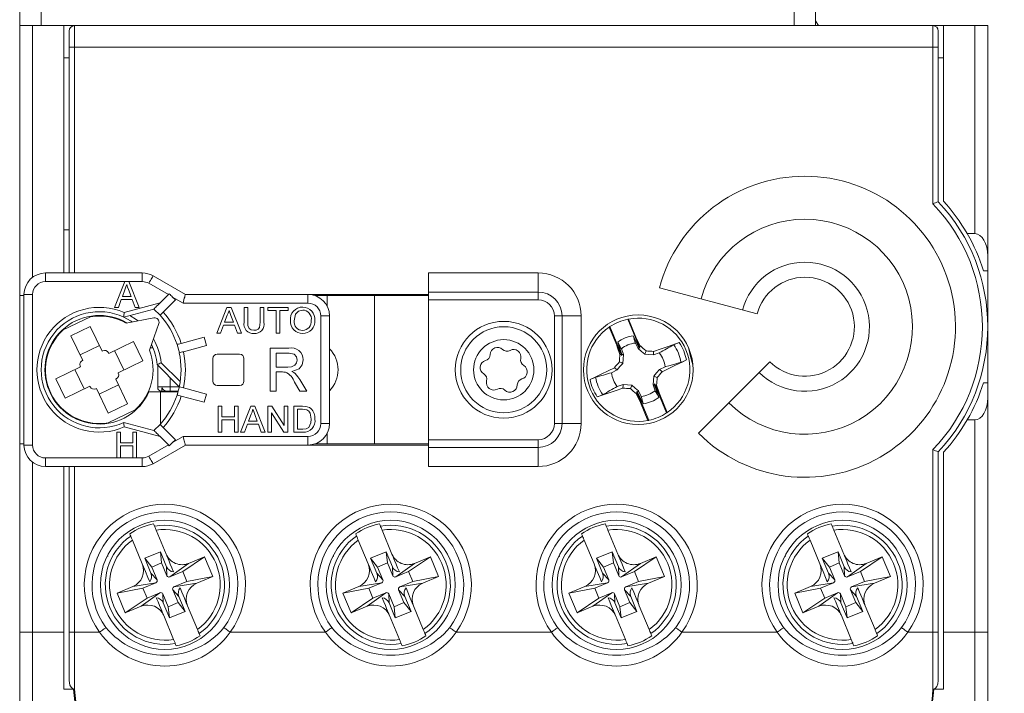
# Model space of a CAD drawing. Header units: millimetres. Extents: x 0 to 420, y 0 to 297.
# Tile 4 of 14: x 104 to 150, y 202 to 233. Entities that reach past the tile are written whole.
import ezdxf

# ---------------------------------------------------------------- set-up
doc = ezdxf.new("R2010")
doc.units = ezdxf.units.MM
doc.styles.add('SLDTEXTSTYLE3', font='TXT', dxfattribs={"width": 0.75})
doc.dimstyles.new('SLDDIMSTYLE0', dxfattribs={"dimtxt": 3.704167, "dimasz": 6, "dimexe": 0, "dimexo": 0.0625, "dimgap": 0.926042, "dimtad": 1, "dimdec": 1, "dimrnd": 1e-09, "dimzin": 12, "dimdsep": 46, "dimtxsty": 'SLDTEXTSTYLE3', "dimblk1": 'CLOSED', "dimblk2": 'CLOSED', "dimsah": 1, "dimcen": 0.09, "dimadec": 0, "dimazin": 3, "dimtfac": 1, "dimtdec": 1, "dimtofl": 0, "dimtmove": 0, "dimatfit": 3, "dimldrblk": 'CLOSED', "dimfxl": 0, "dimfrac": 2, "dimtolj": 1, "dimtzin": 12, "dimarcsym": 0})

# ---------------------------------------------------------------- blocks, each defined once
blk = doc.blocks.new('_CLOSED')
at = {"color": 0, "linetype": 'ByBlock', "lineweight": -2}
for p, q in [((-1, 0.166667), (0, 0)), ((-1, 0.166667), (-1, -0.166667)), ((0, 0), (-1, -0.166667)), ((0, 0), (-1, 0))]:
    blk.add_line(p, q, dxfattribs=at)
blk = doc.blocks.new('_D')
at = {"color": 7, "linetype": 'Continuous', "lineweight": 0}
for p, q in [((141.931, 237.317), (163.602, 237.317)), ((162.602, 237.317), (162.602, 185.817)), ((151.026, 220.311), (151.026, 221.438)), ((151.026, 221.438), (156.912, 221.438)), ((156.912, 221.438), (156.912, 220.311)), ((151.026, 207.998), (151.026, 206.871)), ((156.912, 206.871), (156.912, 207.998)), ((151.026, 206.871), (156.912, 206.871)), ((149.331, 185.817), (163.602, 185.817))]:
    blk.add_line(p, q, dxfattribs=at)
at = {"color": 7, "linetype": 'Continuous', "lineweight": 0, "xscale": 6, "yscale": 6}
for p, rotation in [((162.602, 237.317, -10.61), 90.00000000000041), ((162.602, 185.817, -10.61), 270.0000000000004)]:
    blk.add_blockref('_CLOSED', p, dxfattribs=dict(at, rotation=rotation))
at = {"color": 7, "linetype": 'Continuous', "lineweight": 0, "char_height": 3.7042, "attachment_point": 1, "rotation": 90, "style": 'SLDTEXTSTYLE3'}
for s, insert in [('2,028', (152.137, 207.998)), ('51,5', (157.827, 209.366))]:
    blk.add_mtext(s, dxfattribs=dict(at, insert=insert))
blk = doc.blocks.new('_D_1')
at = {"color": 7, "linetype": 'Continuous', "lineweight": 0}
for p, q in [((136.681, 256.817), (180.88, 256.817)), ((179.88, 185.817), (179.88, 256.817)), ((168.305, 220.311), (168.305, 221.438)), ((168.305, 221.438), (174.19, 221.438)), ((174.19, 221.438), (174.19, 220.311)), ((168.305, 207.998), (168.305, 206.871)), ((174.19, 206.871), (174.19, 207.998)), ((168.305, 206.871), (174.19, 206.871)), ((149.331, 185.817), (180.88, 185.817))]:
    blk.add_line(p, q, dxfattribs=at)
at = {"color": 7, "linetype": 'Continuous', "lineweight": 0, "xscale": 6, "yscale": 6}
for p, rotation in [((179.88, 256.817, -10.61), 90.0000000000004), ((179.88, 185.817, -10.61), 270.0000000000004)]:
    blk.add_blockref('_CLOSED', p, dxfattribs=dict(at, rotation=rotation))
at = {"color": 7, "linetype": 'Continuous', "lineweight": 0, "char_height": 3.7042, "attachment_point": 1, "rotation": 90, "style": 'SLDTEXTSTYLE3'}
for s, insert in [('2,795', (169.415, 207.998)), ('71', (175.105, 211.417))]:
    blk.add_mtext(s, dxfattribs=dict(at, insert=insert))

msp = doc.modelspace()

# ---------------------------------------------------------------- linework, layer by layer
at = {"color": 7, "linetype": 'Continuous', "lineweight": 15}
for p, q in [((103.931, 232.817), (103.931, 236.717)), ((104.931, 236.717), (104.931, 232.817)), ((139.931, 232.817), (139.931, 236.717)), ((140.931, 236.717), (140.931, 232.817)), ((141.063, 232.817), (140.931, 233.039)), ((103.931, 220.267), (103.931, 232.817)), ((103.931, 232.817), (104.531, 232.817)), ((105.981, 232.817), (104.531, 232.817)), ((106.481, 232.817), (105.981, 232.817)), ((105.981, 232.817), (105.981, 221.317)), ((106.231, 232.567), (106.231, 231.817)), ((106.481, 231.817), (106.481, 232.817)), ((146.381, 232.817), (106.481, 232.817)), ((146.881, 232.817), (146.381, 232.817)), ((146.381, 232.817), (146.381, 231.817)), ((146.631, 232.567), (146.631, 231.817)), ((148.331, 232.817), (146.881, 232.817)), ((146.881, 224.655), (146.881, 232.817)), ((148.331, 223.149), (148.331, 232.817)), ((148.331, 232.817), (148.931, 232.817)), ((148.931, 232.817), (148.931, 222.109)), ((106.481, 231.817), (106.231, 231.817)), ((106.231, 231.817), (106.231, 221.317)), ((146.381, 231.817), (106.481, 231.817)), ((146.381, 224.531), (146.381, 231.817)), ((146.631, 231.817), (146.381, 231.817)), ((146.631, 231.817), (146.631, 224.631)), ((106.231, 231.317), (105.981, 231.317)), ((146.631, 231.317), (146.881, 231.317)), ((105.981, 223.317), (106.231, 223.317)), ((147.976, 223.149), (148.331, 223.149)), ((148.931, 221.417), (148.931, 222.109)), ((105.131, 221.317), (105.131, 220.917)), ((105.131, 221.317), (109.631, 221.317)), ((109.631, 220.917), (109.631, 221.317)), ((110.131, 221.183), (111.631, 220.317)), ((122.931, 221.317), (128.031, 221.317)), ((122.931, 221.317), (122.931, 220.427)), ((128.031, 221.317), (128.031, 220.427)), ((148.931, 221.417), (148.733, 221.417)), ((148.931, 216.217), (148.931, 221.417)), ((108.814, 220.917), (105.131, 220.917)), ((108.814, 220.917), (108.338, 219.717)), ((109.005, 220.917), (108.814, 220.917)), ((109.481, 219.717), (109.005, 220.917)), ((109.631, 220.917), (109.005, 220.917)), ((110.842, 220.31), (109.931, 220.836)), ((138.209, 219.412), (133.669, 220.628)), ((104.131, 220.267), (103.931, 220.267)), ((103.931, 220.267), (103.931, 213.367)), ((104.531, 220.317), (104.131, 220.317)), ((104.131, 213.317), (104.131, 220.317)), ((104.531, 220.317), (104.531, 213.317)), ((108.705, 220.224), (108.821, 220.54)), ((109.114, 220.224), (108.705, 220.224)), ((108.992, 220.556), (109.114, 220.224)), ((110.456, 219.924), (110.842, 220.31)), ((111.04, 220.196), (111.166, 220.069)), ((111.524, 219.917), (111.04, 220.196)), ((111.631, 220.317), (117.331, 220.317)), ((117.331, 219.917), (117.331, 220.317)), ((117.331, 220.317), (122.931, 220.317)), ((118.231, 220.267), (117.643, 220.267)), ((118.231, 220.267), (118.231, 219.752)), ((118.231, 220.267), (120.431, 220.267)), ((120.431, 220.267), (120.431, 213.367)), ((122.931, 220.267), (120.431, 220.267)), ((122.931, 220.069), (122.931, 220.427)), ((122.931, 220.427), (128.031, 220.427)), ((128.031, 220.427), (128.031, 220.069)), ((108.338, 219.717), (108.517, 219.717)), ((108.517, 219.717), (108.654, 220.086)), ((108.654, 220.086), (109.165, 220.086)), ((108.786, 219.477), (110.456, 219.924)), ((109.165, 220.086), (109.302, 219.717)), ((109.302, 219.717), (109.481, 219.717)), ((110.597, 219.5), (111.166, 220.069)), ((117.331, 219.917), (111.524, 219.917)), ((113.09, 218.517), (113.566, 219.717)), ((113.566, 219.717), (113.757, 219.717)), ((113.757, 219.717), (114.234, 218.517)), ((114.362, 219.026), (114.362, 219.717)), ((114.362, 219.717), (114.531, 219.717)), ((114.531, 219.717), (114.531, 219.034)), ((115.116, 219.717), (115.285, 219.717)), ((115.116, 219.034), (115.116, 219.717)), ((115.285, 219.717), (115.285, 219.026)), ((115.469, 219.717), (116.408, 219.717)), ((115.469, 219.578), (115.469, 219.717)), ((116.408, 219.717), (116.408, 219.578)), ((122.931, 213.564), (122.931, 220.069)), ((122.931, 220.069), (128.031, 220.069)), ((107.221, 219.283), (105.959, 218.675)), ((110.173, 219.641), (108.769, 219.265)), ((110.173, 219.641), (110.456, 219.358)), ((113.58, 219.356), (113.457, 219.024)), ((113.867, 219.024), (113.75, 219.34)), ((115.854, 219.578), (115.469, 219.578)), ((115.854, 218.517), (115.854, 219.578)), ((116.408, 219.578), (116.023, 219.578)), ((116.023, 219.578), (116.023, 218.517)), ((118.331, 219.317), (117.931, 219.317)), ((117.931, 214.317), (117.931, 219.317)), ((118.331, 219.317), (118.331, 214.317)), ((128.784, 219.317), (128.784, 214.317)), ((129.141, 219.317), (128.784, 219.317)), ((129.141, 219.317), (129.141, 214.317)), ((130.031, 219.317), (129.141, 219.317)), ((130.031, 219.317), (130.031, 214.317)), ((106.313, 218.402), (107.214, 218.835)), ((107.214, 218.835), (107.767, 217.687)), ((110.171, 219.23), (108.875, 218.985)), ((109.961, 217.722), (110.397, 218.968)), ((113.406, 218.886), (113.269, 218.517)), ((113.917, 218.886), (113.406, 218.886)), ((113.457, 219.024), (113.867, 219.024)), ((114.054, 218.517), (113.917, 218.886)), ((131.337, 218.802), (131.684, 217.966)), ((131.366, 218.822), (131.924, 217.477)), ((132.755, 217.822), (132.198, 219.167)), ((132.579, 218.337), (132.233, 219.173)), ((106.313, 218.402), (106.866, 217.253)), ((111.438, 218.044), (112.505, 218.33)), ((112.505, 218.33), (112.609, 217.943)), ((113.269, 218.517), (113.09, 218.517)), ((114.234, 218.517), (114.054, 218.517)), ((116.023, 218.517), (115.854, 218.517)), ((132.579, 218.337), (132.746, 217.885)), ((107.64, 217.951), (106.739, 217.517)), ((109.216, 218.134), (108.067, 217.581)), ((109.216, 218.134), (109.65, 217.233)), ((111.25, 217.993), (111.353, 217.607)), ((111.542, 217.657), (112.609, 217.943)), ((131.886, 217.528), (131.684, 217.966)), ((132.675, 217.802), (132.549, 218.061)), ((132.746, 217.885), (132.781, 217.926)), ((132.746, 217.885), (132.755, 217.822)), ((107.767, 217.687), (107.79, 217.697)), ((108.056, 217.604), (108.067, 217.581)), ((108.766, 216.808), (108.332, 217.709)), ((110.129, 217.842), (110.003, 217.842)), ((113.106, 217.542), (114.156, 217.542)), ((115.574, 217.817), (116.442, 217.817)), ((115.574, 215.817), (115.574, 217.817)), ((115.856, 217.586), (115.856, 216.945)), ((116.452, 217.586), (115.856, 217.586)), ((131.924, 217.477), (131.886, 217.528)), ((131.9, 217.793), (131.994, 217.52)), ((131.928, 217.525), (131.924, 217.477)), ((132.755, 217.822), (132.719, 217.853)), ((133.661, 217.601), (133.388, 217.507)), ((106.761, 216.953), (105.612, 216.4)), ((106.761, 216.953), (106.75, 216.975)), ((106.843, 217.242), (106.866, 217.253)), ((109.65, 217.233), (108.501, 216.68)), ((111.348, 216.028), (110.32, 217.055)), ((110.354, 217.022), (110.354, 216.017)), ((110.512, 217.146), (111.391, 216.267)), ((112.906, 216.292), (112.906, 217.342)), ((114.356, 217.342), (114.356, 216.292)), ((133.671, 216.826), (133.93, 216.953)), ((138.805, 217.19), (135.481, 213.867)), ((106.496, 216.825), (106.93, 215.924)), ((108.501, 216.68), (108.512, 216.658)), ((115.856, 216.945), (116.392, 216.945)), ((115.856, 216.714), (115.856, 215.817)), ((116.145, 216.714), (115.856, 216.714)), ((131.699, 216.807), (131.44, 216.68)), ((105.612, 216.4), (106.046, 215.499)), ((107.195, 216.052), (106.046, 215.499)), ((107.205, 216.029), (107.195, 216.052)), ((107.622, 215.682), (108.523, 216.116)), ((108.418, 216.391), (108.396, 216.38)), ((108.396, 216.38), (108.949, 215.231)), ((110.931, 216.445), (110.931, 216.017)), ((114.156, 216.092), (113.106, 216.092)), ((116.953, 215.817), (116.704, 216.239)), ((116.948, 216.369), (117.277, 215.817)), ((131.709, 216.032), (131.982, 216.126)), ((133.47, 215.84), (133.376, 216.113)), ((133.442, 216.108), (133.446, 216.156)), ((134.004, 214.811), (133.446, 216.156)), ((133.446, 216.156), (133.484, 216.105)), ((133.484, 216.105), (133.686, 215.668)), ((148.733, 216.217), (148.931, 216.217)), ((148.931, 215.524), (148.931, 216.217)), ((107.495, 215.946), (107.472, 215.936)), ((107.495, 215.946), (108.048, 214.798)), ((109.939, 215.792), (110.481, 215.792)), ((110.354, 216.017), (110.931, 216.017)), ((110.354, 216.017), (110.354, 215.923)), ((110.481, 215.792), (110.481, 214.303)), ((110.481, 215.792), (111.29, 215.792)), ((110.531, 215.97), (110.531, 215.817)), ((111.297, 215.817), (110.531, 215.817)), ((110.931, 216.017), (110.931, 215.821)), ((110.931, 216.017), (111.346, 216.017)), ((111.298, 215.821), (110.931, 215.821)), ((111.25, 215.64), (111.301, 215.833)), ((111.301, 215.833), (111.353, 216.026)), ((111.438, 215.589), (112.505, 215.303)), ((111.542, 215.976), (112.609, 215.69)), ((112.505, 215.303), (112.609, 215.69)), ((115.856, 215.817), (115.574, 215.817)), ((117.277, 215.817), (116.953, 215.817)), ((132.624, 215.748), (132.589, 215.707)), ((132.624, 215.748), (132.615, 215.811)), ((132.615, 215.811), (133.172, 214.467)), ((132.615, 215.811), (132.651, 215.78)), ((132.791, 215.296), (132.624, 215.748)), ((132.695, 215.831), (132.821, 215.572)), ((134.033, 214.831), (133.686, 215.668)), ((108.048, 214.798), (108.949, 215.231)), ((132.791, 215.296), (133.137, 214.46)), ((148.931, 215.524), (148.931, 204.617)), ((108.041, 214.35), (109.303, 214.958)), ((113.162, 213.917), (113.162, 215.117)), ((113.162, 215.117), (113.331, 215.117)), ((113.331, 215.117), (113.331, 214.624)), ((113.916, 214.624), (113.916, 215.117)), ((113.916, 215.117), (114.085, 215.117)), ((114.085, 215.117), (114.085, 213.917)), ((114.198, 213.917), (114.674, 215.117)), ((114.687, 214.756), (114.565, 214.424)), ((114.674, 215.117), (114.865, 215.117)), ((114.974, 214.424), (114.858, 214.74)), ((114.865, 215.117), (115.341, 213.917)), ((115.469, 213.917), (115.469, 215.117)), ((115.469, 215.117), (115.648, 215.117)), ((116.214, 213.917), (115.639, 214.812)), ((115.639, 214.812), (115.639, 213.917)), ((115.648, 215.117), (116.223, 214.221)), ((116.223, 214.221), (116.223, 215.117)), ((116.223, 215.117), (116.392, 215.117)), ((116.392, 215.117), (116.392, 213.917)), ((116.669, 213.917), (116.669, 215.117)), ((116.669, 215.117), (117.08, 215.117)), ((117.082, 214.978), (116.839, 214.978)), ((116.839, 214.978), (116.839, 214.055)), ((108.769, 214.368), (110.173, 213.992)), ((110.173, 213.992), (110.456, 214.275)), ((113.331, 214.624), (113.916, 214.624)), ((113.331, 214.486), (113.331, 213.917)), ((113.916, 214.486), (113.331, 214.486)), ((113.916, 213.917), (113.916, 214.486)), ((114.514, 214.286), (114.377, 213.917)), ((115.025, 214.286), (114.514, 214.286)), ((114.565, 214.424), (114.974, 214.424)), ((115.162, 213.917), (115.025, 214.286)), ((117.931, 214.317), (118.331, 214.317)), ((129.141, 214.317), (128.784, 214.317)), ((130.031, 214.317), (129.141, 214.317)), ((147.976, 214.484), (148.331, 214.484)), ((148.331, 204.617), (148.331, 214.484)), ((108.44, 213.917), (108.44, 212.717)), ((108.61, 213.917), (108.44, 213.917)), ((108.61, 213.424), (108.61, 213.917)), ((110.456, 213.709), (108.786, 214.156)), ((109.194, 213.917), (109.194, 213.424)), ((109.363, 213.917), (109.194, 213.917)), ((109.363, 212.717), (109.363, 213.917)), ((110.597, 214.133), (111.166, 213.564)), ((113.331, 213.917), (113.162, 213.917)), ((114.085, 213.917), (113.916, 213.917)), ((114.377, 213.917), (114.198, 213.917)), ((115.341, 213.917), (115.162, 213.917)), ((115.639, 213.917), (115.469, 213.917)), ((116.392, 213.917), (116.214, 213.917)), ((117.099, 213.917), (116.669, 213.917)), ((116.839, 214.055), (117.086, 214.055)), ((118.231, 213.881), (118.231, 213.367)), ((103.931, 213.367), (104.131, 213.367)), ((103.931, 204.617), (103.931, 213.367)), ((104.131, 213.317), (104.531, 213.317)), ((109.194, 213.424), (108.61, 213.424)), ((109.931, 212.797), (110.842, 213.323)), ((111.631, 213.317), (110.131, 212.45)), ((110.456, 213.709), (110.842, 213.323)), ((111.04, 213.437), (111.524, 213.717)), ((111.04, 213.437), (111.166, 213.564)), ((111.524, 213.717), (117.331, 213.717)), ((117.331, 213.317), (111.631, 213.317)), ((117.331, 213.317), (117.331, 213.717)), ((117.331, 213.317), (122.931, 213.317)), ((117.643, 213.367), (118.231, 213.367)), ((118.231, 213.367), (120.431, 213.367)), ((120.431, 213.367), (122.931, 213.367)), ((128.031, 213.564), (122.931, 213.564)), ((122.931, 213.206), (122.931, 213.564)), ((128.031, 213.206), (128.031, 213.564)), ((108.61, 213.286), (109.194, 213.286)), ((108.61, 212.717), (108.61, 213.286)), ((109.194, 213.286), (109.194, 212.717)), ((128.031, 213.206), (122.931, 213.206)), ((122.931, 213.206), (122.931, 212.317)), ((128.031, 212.317), (128.031, 213.206)), ((146.381, 204.617), (146.381, 213.102)), ((146.631, 213.002), (146.631, 204.617)), ((146.881, 204.617), (146.881, 212.978)), ((105.131, 212.717), (105.131, 212.317)), ((105.131, 212.717), (108.44, 212.717)), ((108.44, 212.717), (108.61, 212.717)), ((108.61, 212.717), (109.194, 212.717)), ((109.194, 212.717), (109.363, 212.717)), ((109.363, 212.717), (109.631, 212.717)), ((109.631, 212.317), (109.631, 212.717)), ((109.631, 212.317), (105.131, 212.317)), ((105.981, 212.317), (105.981, 204.617)), ((106.231, 212.317), (106.231, 204.617)), ((128.031, 212.317), (122.931, 212.317)), ((110.737, 208.247), (110.277, 209.356)), ((121.237, 208.247), (120.777, 209.356)), ((131.737, 208.247), (131.277, 209.356)), ((142.237, 208.247), (141.777, 209.356)), ((109.629, 207.788), (109.169, 208.897)), ((120.129, 207.788), (119.669, 208.897)), ((130.629, 207.788), (130.169, 208.897)), ((141.129, 207.788), (140.669, 208.897)), ((110.472, 208.354), (109.741, 208.05)), ((110.529, 207.836), (110.472, 208.354)), ((110.761, 207.657), (110.472, 208.354)), ((120.972, 208.354), (120.241, 208.05)), ((121.029, 207.836), (120.972, 208.354)), ((121.261, 207.657), (120.972, 208.354)), ((131.472, 208.354), (130.741, 208.05)), ((131.529, 207.836), (131.472, 208.354)), ((131.761, 207.657), (131.472, 208.354)), ((141.972, 208.354), (141.241, 208.05)), ((142.029, 207.836), (141.972, 208.354)), ((142.261, 207.657), (141.972, 208.354)), ((108.001, 208.141), (108.04, 208.157)), ((109.741, 208.05), (110.03, 207.354)), ((110.067, 207.644), (109.741, 208.05)), ((110.529, 207.836), (110.067, 207.644)), ((110.778, 207.236), (110.529, 207.836)), ((111.783, 207.815), (110.908, 207.182)), ((111.509, 207.431), (112.522, 208.121)), ((112.522, 208.121), (111.783, 207.815)), ((112.905, 207.197), (112.522, 208.121)), ((118.501, 208.141), (118.54, 208.157)), ((120.241, 208.05), (120.53, 207.354)), ((120.567, 207.644), (120.241, 208.05)), ((121.029, 207.836), (120.567, 207.644)), ((121.278, 207.236), (121.029, 207.836)), ((122.283, 207.815), (121.408, 207.182)), ((122.009, 207.431), (123.022, 208.121)), ((123.022, 208.121), (122.283, 207.815)), ((123.405, 207.197), (123.022, 208.121)), ((129.001, 208.141), (129.04, 208.157)), ((130.741, 208.05), (131.03, 207.354)), ((131.067, 207.644), (130.741, 208.05)), ((131.529, 207.836), (131.067, 207.644)), ((131.778, 207.236), (131.529, 207.836)), ((132.783, 207.815), (131.908, 207.182)), ((132.509, 207.431), (133.522, 208.121)), ((133.522, 208.121), (132.783, 207.815)), ((133.905, 207.197), (133.522, 208.121)), ((139.501, 208.141), (139.54, 208.157)), ((141.241, 208.05), (141.53, 207.354)), ((141.567, 207.644), (141.241, 208.05)), ((142.029, 207.836), (141.567, 207.644)), ((142.278, 207.236), (142.029, 207.836)), ((143.283, 207.815), (142.408, 207.182)), ((143.009, 207.431), (144.022, 208.121)), ((144.022, 208.121), (143.283, 207.815)), ((144.405, 207.197), (144.022, 208.121)), ((110.316, 207.044), (110.03, 207.354)), ((110.067, 207.644), (110.316, 207.044)), ((110.761, 207.657), (110.778, 207.236)), ((111.509, 207.431), (110.908, 207.182)), ((111.7, 206.969), (111.509, 207.431)), ((120.816, 207.044), (120.53, 207.354)), ((120.567, 207.644), (120.816, 207.044)), ((121.261, 207.657), (121.278, 207.236)), ((122.009, 207.431), (121.408, 207.182)), ((122.2, 206.969), (122.009, 207.431)), ((131.316, 207.044), (131.03, 207.354)), ((131.067, 207.644), (131.316, 207.044)), ((131.761, 207.657), (131.778, 207.236)), ((132.509, 207.431), (131.908, 207.182)), ((132.7, 206.969), (132.509, 207.431)), ((141.816, 207.044), (141.53, 207.354)), ((141.567, 207.644), (141.816, 207.044)), ((142.261, 207.657), (142.278, 207.236)), ((143.009, 207.431), (142.408, 207.182)), ((143.2, 206.969), (143.009, 207.431)), ((109.196, 206.742), (110.262, 206.913)), ((110.262, 206.913), (109.661, 206.664)), ((111.1, 206.72), (111.7, 206.969)), ((111.1, 206.72), (112.166, 206.891)), ((111.7, 206.969), (112.905, 207.197)), ((112.166, 206.891), (112.905, 207.197)), ((119.696, 206.742), (120.762, 206.913)), ((120.762, 206.913), (120.161, 206.664)), ((121.6, 206.72), (122.2, 206.969)), ((121.6, 206.72), (122.666, 206.891)), ((122.2, 206.969), (123.405, 207.197)), ((122.666, 206.891), (123.405, 207.197)), ((130.196, 206.742), (131.262, 206.913)), ((131.262, 206.913), (130.661, 206.664)), ((132.1, 206.72), (132.7, 206.969)), ((132.1, 206.72), (133.166, 206.891)), ((132.7, 206.969), (133.905, 207.197)), ((133.166, 206.891), (133.905, 207.197)), ((140.696, 206.742), (141.762, 206.913)), ((141.762, 206.913), (141.161, 206.664)), ((142.6, 206.72), (143.2, 206.969)), ((142.6, 206.72), (143.666, 206.891)), ((143.2, 206.969), (144.405, 207.197)), ((143.666, 206.891), (144.405, 207.197)), ((109.196, 206.742), (108.457, 206.436)), ((109.661, 206.664), (108.457, 206.436)), ((108.457, 206.436), (108.84, 205.512)), ((109.579, 205.818), (110.453, 206.452)), ((109.661, 206.664), (109.853, 206.203)), ((109.853, 206.203), (110.453, 206.452)), ((111.046, 206.589), (111.332, 206.279)), ((111.295, 205.989), (111.046, 206.589)), ((119.696, 206.742), (118.957, 206.436)), ((120.161, 206.664), (118.957, 206.436)), ((118.957, 206.436), (119.34, 205.512)), ((120.079, 205.818), (120.953, 206.452)), ((120.161, 206.664), (120.353, 206.203)), ((120.353, 206.203), (120.953, 206.452)), ((121.546, 206.589), (121.832, 206.279)), ((121.795, 205.989), (121.546, 206.589)), ((130.196, 206.742), (129.457, 206.436)), ((130.661, 206.664), (129.457, 206.436)), ((129.457, 206.436), (129.84, 205.512)), ((130.579, 205.818), (131.453, 206.452)), ((130.661, 206.664), (130.853, 206.203)), ((130.853, 206.203), (131.453, 206.452)), ((132.046, 206.589), (132.332, 206.279)), ((132.295, 205.989), (132.046, 206.589)), ((140.696, 206.742), (139.957, 206.436)), ((141.161, 206.664), (139.957, 206.436)), ((139.957, 206.436), (140.34, 205.512)), ((141.079, 205.818), (141.953, 206.452)), ((141.161, 206.664), (141.353, 206.203)), ((141.353, 206.203), (141.953, 206.452)), ((142.546, 206.589), (142.832, 206.279)), ((142.795, 205.989), (142.546, 206.589)), ((109.853, 206.203), (108.84, 205.512)), ((110.601, 205.976), (110.584, 206.397)), ((110.584, 206.397), (110.833, 205.797)), ((110.601, 205.976), (110.89, 205.279)), ((110.833, 205.797), (111.295, 205.989)), ((111.295, 205.989), (111.621, 205.583)), ((111.621, 205.583), (111.332, 206.279)), ((120.353, 206.203), (119.34, 205.512)), ((121.101, 205.976), (121.084, 206.397)), ((121.084, 206.397), (121.333, 205.797)), ((121.101, 205.976), (121.39, 205.279)), ((121.333, 205.797), (121.795, 205.989)), ((121.795, 205.989), (122.121, 205.583)), ((122.121, 205.583), (121.832, 206.279)), ((130.853, 206.203), (129.84, 205.512)), ((131.601, 205.976), (131.584, 206.397)), ((131.584, 206.397), (131.833, 205.797)), ((131.601, 205.976), (131.89, 205.279)), ((131.833, 205.797), (132.295, 205.989)), ((132.295, 205.989), (132.621, 205.583)), ((132.621, 205.583), (132.332, 206.279)), ((141.353, 206.203), (140.34, 205.512)), ((142.101, 205.976), (142.084, 206.397)), ((142.084, 206.397), (142.333, 205.797)), ((142.101, 205.976), (142.39, 205.279)), ((142.333, 205.797), (142.795, 205.989)), ((142.795, 205.989), (143.121, 205.583)), ((143.121, 205.583), (142.832, 206.279)), ((108.84, 205.512), (109.579, 205.818)), ((110.833, 205.797), (110.89, 205.279)), ((110.89, 205.279), (111.621, 205.583)), ((112.193, 204.736), (111.733, 205.846)), ((119.34, 205.512), (120.079, 205.818)), ((121.333, 205.797), (121.39, 205.279)), ((121.39, 205.279), (122.121, 205.583)), ((122.693, 204.736), (122.233, 205.846)), ((129.84, 205.512), (130.579, 205.818)), ((131.833, 205.797), (131.89, 205.279)), ((131.89, 205.279), (132.621, 205.583)), ((133.193, 204.736), (132.733, 205.846)), ((140.34, 205.512), (141.079, 205.818)), ((142.333, 205.797), (142.39, 205.279)), ((142.39, 205.279), (143.121, 205.583)), ((143.693, 204.736), (143.233, 205.846)), ((111.085, 204.277), (110.625, 205.386)), ((121.585, 204.277), (121.125, 205.386)), ((132.085, 204.277), (131.625, 205.386)), ((142.585, 204.277), (142.125, 205.386)), ((103.931, 204.617), (103.931, 201.217)), ((103.931, 204.617), (104.531, 204.617)), ((104.531, 200.617), (104.531, 204.617)), ((104.531, 204.617), (105.981, 204.617)), ((105.981, 204.617), (105.981, 201.971)), ((106.231, 204.617), (106.231, 202.366)), ((106.231, 204.617), (106.481, 204.617)), ((106.481, 201.971), (106.481, 204.617)), ((106.481, 204.617), (107.648, 204.617)), ((113.714, 204.617), (118.148, 204.617)), ((124.214, 204.617), (128.648, 204.617)), ((134.714, 204.617), (139.148, 204.617)), ((145.214, 204.617), (146.381, 204.617)), ((146.381, 204.617), (146.381, 201.971)), ((146.631, 204.617), (146.381, 204.617)), ((146.631, 204.617), (146.631, 202.366)), ((146.881, 201.971), (146.881, 204.617)), ((146.881, 204.617), (148.331, 204.617)), ((148.331, 204.617), (148.931, 204.617)), ((148.331, 204.617), (148.331, 200.617)), ((148.931, 201.217), (148.931, 204.617)), ((105.981, 201.971), (106.431, 201.971)), ((106.431, 201.978), (106.431, 201.971)), ((146.431, 201.978), (146.431, 201.971)), ((146.431, 201.971), (146.881, 201.971))]:
    msp.add_line(p, q, dxfattribs=at)
at = {"color": 1, "linetype": 'Continuous', "lineweight": 15}
for p, q in [((104.531, 232.817), (104.531, 221.117)), ((106.481, 231.817), (106.481, 221.317)), ((104.531, 212.517), (104.531, 204.617)), ((106.481, 212.317), (106.481, 204.617))]:
    msp.add_line(p, q, dxfattribs=at)
at = {"color": 7, "linetype": 'Continuous', "lineweight": 15, "flags": 128}
for points in [[(110.131, 221.183), (110.127, 221.176), (110.116, 221.156), (110.097, 221.124), (110.072, 221.081), (110.042, 221.029), (110.007, 220.969), (109.97, 220.904), (109.931, 220.836)], [(108.821, 220.54), (108.871, 220.673), (108.91, 220.778)], [(108.91, 220.778), (108.948, 220.651), (108.992, 220.556)], [(110.881, 220.35), (110.868, 220.336), (110.855, 220.323), (110.842, 220.31)], [(111.631, 220.317), (111.629, 220.309), (111.623, 220.286), (111.613, 220.249), (111.6, 220.199), (111.583, 220.139), (111.565, 220.07), (111.545, 219.995), (111.524, 219.917)], [(110.456, 219.924), (110.4, 219.869), (110.347, 219.816), (110.298, 219.767), (110.256, 219.724), (110.22, 219.689), (110.194, 219.663), (110.178, 219.647), (110.173, 219.641)], [(109.163, 219.04), (109.079, 219.096), (108.769, 219.265)], [(110.456, 219.358), (110.464, 219.366), (110.487, 219.389), (110.522, 219.425), (110.566, 219.469), (110.597, 219.5)], [(113.662, 219.578), (113.623, 219.451), (113.58, 219.356)], [(113.75, 219.34), (113.7, 219.473), (113.662, 219.578)], [(117.086, 219.593), (116.892, 219.545), (116.748, 219.407), (116.685, 219.099)], [(114.531, 219.034), (114.54, 218.881), (114.596, 218.741), (114.695, 218.674), (114.813, 218.655)], [(114.813, 218.655), (114.918, 218.665), (115.015, 218.706), (115.079, 218.788), (115.116, 219.034)], [(132.719, 217.853), (132.574, 218.149), (132.451, 218.401)], [(132.579, 218.337), (132.641, 218.21), (132.781, 217.926)], [(111.438, 218.044), (111.374, 218.027), (111.317, 218.011), (111.274, 218), (111.249, 217.993), (111.245, 217.992)], [(131.833, 217.532), (131.711, 217.887), (131.684, 217.966)], [(131.729, 218.102), (131.816, 217.848), (131.928, 217.525)], [(131.729, 218.102), (131.81, 217.955), (131.882, 217.826), (131.9, 217.793)], [(133.401, 217.669), (133.755, 217.791), (134.082, 217.903), (134.409, 218.016), (134.591, 218.078)], [(111.348, 217.605), (111.359, 217.608), (111.39, 217.617), (111.439, 217.63), (111.499, 217.646), (111.542, 217.657)], [(116.831, 217.271), (116.796, 217.422), (116.69, 217.535), (116.452, 217.586)], [(131.886, 217.528), (131.858, 217.53), (131.833, 217.532)], [(131.994, 217.52), (131.941, 217.524), (131.928, 217.525)], [(131.994, 217.52), (131.979, 217.311), (131.965, 217.114)], [(132.675, 217.802), (132.71, 217.843), (132.719, 217.853)], [(132.983, 217.536), (132.834, 217.666), (132.675, 217.802)], [(132.983, 217.536), (133, 217.578), (133.048, 217.694)], [(133.388, 217.507), (133.18, 217.523), (132.983, 217.536)], [(133.388, 217.507), (133.392, 217.56), (133.399, 217.643), (133.401, 217.669)], [(135.017, 217.849), (135.108, 217.433), (135.225, 217.042)], [(116.392, 216.945), (116.566, 216.958), (116.726, 217.026), (116.804, 217.137), (116.831, 217.271)], [(117.113, 217.277), (117.066, 217.05), (116.923, 216.868), (116.582, 216.74)], [(131.965, 217.114), (131.836, 216.966), (131.699, 216.807)], [(131.965, 217.114), (131.923, 217.132), (131.807, 217.18)], [(134.924, 217.274), (134.752, 217.189), (134.415, 217.025), (134.079, 216.86), (133.794, 216.721)], [(133.93, 216.953), (133.967, 216.964), (134.108, 217.004), (134.39, 217.085), (134.577, 217.139), (134.672, 217.166)], [(116.284, 216.705), (116.206, 216.713), (116.145, 216.714)], [(116.582, 216.74), (116.673, 216.69), (116.738, 216.641)], [(116.738, 216.641), (116.865, 216.496), (116.948, 216.369)], [(130.445, 216.359), (130.618, 216.444), (130.955, 216.608), (131.291, 216.773), (131.576, 216.912)], [(131.699, 216.807), (131.659, 216.841), (131.576, 216.912)], [(133.376, 216.113), (133.391, 216.322), (133.405, 216.519)], [(133.405, 216.519), (133.534, 216.667), (133.671, 216.826)], [(133.405, 216.519), (133.447, 216.501), (133.563, 216.453)], [(133.671, 216.826), (133.711, 216.792), (133.794, 216.721)], [(131.982, 216.126), (131.978, 216.073), (131.971, 215.99), (131.969, 215.964)], [(131.982, 216.126), (132.19, 216.11), (132.387, 216.097)], [(132.387, 216.097), (132.37, 216.055), (132.322, 215.939)], [(132.387, 216.097), (132.536, 215.967), (132.695, 215.831)], [(133.376, 216.113), (133.429, 216.109), (133.442, 216.108)], [(133.641, 215.532), (133.554, 215.785), (133.442, 216.108)], [(133.484, 216.105), (133.512, 216.103), (133.537, 216.101)], [(133.537, 216.101), (133.659, 215.747), (133.686, 215.668)], [(111.245, 215.641), (111.255, 215.638), (111.287, 215.63), (111.335, 215.617), (111.395, 215.601), (111.438, 215.589)], [(111.542, 215.976), (111.477, 215.993), (111.421, 216.008), (111.377, 216.02), (111.353, 216.026), (111.348, 216.028)], [(131.969, 215.964), (131.615, 215.842), (131.288, 215.73), (130.961, 215.617), (130.779, 215.555)], [(132.791, 215.296), (132.729, 215.423), (132.589, 215.707)], [(132.695, 215.831), (132.66, 215.79), (132.651, 215.78)], [(132.651, 215.78), (132.796, 215.484), (132.919, 215.232)], [(133.641, 215.532), (133.559, 215.678), (133.488, 215.807), (133.47, 215.84)], [(114.769, 214.978), (114.731, 214.851), (114.687, 214.756)], [(114.858, 214.74), (114.808, 214.873), (114.769, 214.978)], [(117.08, 215.117), (117.199, 215.112), (117.292, 215.099)], [(117.28, 214.953), (117.17, 214.975), (117.082, 214.978)], [(117.485, 214.526), (117.434, 214.8), (117.37, 214.891), (117.28, 214.953)], [(117.292, 215.099), (117.395, 215.062), (117.466, 215.013)], [(110.597, 214.133), (110.55, 214.18), (110.509, 214.222), (110.477, 214.253), (110.459, 214.271), (110.456, 214.275)], [(117.369, 214.14), (117.468, 214.345), (117.485, 214.526)], [(110.173, 213.992), (110.178, 213.986), (110.194, 213.97), (110.22, 213.944), (110.256, 213.909), (110.298, 213.866), (110.347, 213.817), (110.4, 213.764), (110.456, 213.709)], [(117.086, 214.055), (117.255, 214.074), (117.369, 214.14)], [(110.842, 213.323), (110.855, 213.31), (110.868, 213.297), (110.881, 213.284)], [(111.524, 213.717), (111.542, 213.647), (111.56, 213.58), (111.577, 213.517), (111.593, 213.459), (111.606, 213.41), (111.617, 213.37), (111.624, 213.341), (111.629, 213.323), (111.631, 213.317)], [(109.931, 212.797), (109.97, 212.729), (110.007, 212.664), (110.042, 212.604), (110.072, 212.552), (110.097, 212.509), (110.116, 212.477), (110.127, 212.457), (110.131, 212.45)], [(110.157, 209.646), (110.183, 209.584), (110.199, 209.545)], [(120.657, 209.646), (120.683, 209.584), (120.699, 209.545)], [(131.157, 209.646), (131.183, 209.584), (131.199, 209.545)], [(141.657, 209.646), (141.683, 209.584), (141.699, 209.545)], [(109.09, 209.086), (109.074, 209.125), (109.049, 209.186)], [(110.277, 209.356), (110.251, 209.42), (110.227, 209.477), (110.21, 209.52), (110.2, 209.542), (110.199, 209.545)], [(119.59, 209.086), (119.574, 209.125), (119.549, 209.186)], [(120.777, 209.356), (120.751, 209.42), (120.727, 209.477), (120.71, 209.52), (120.7, 209.542), (120.699, 209.545)], [(130.09, 209.086), (130.074, 209.125), (130.049, 209.186)], [(131.277, 209.356), (131.251, 209.42), (131.227, 209.477), (131.21, 209.52), (131.2, 209.542), (131.199, 209.545)], [(140.59, 209.086), (140.574, 209.125), (140.549, 209.186)], [(141.777, 209.356), (141.751, 209.42), (141.727, 209.477), (141.71, 209.52), (141.7, 209.542), (141.699, 209.545)], [(109.09, 209.086), (109.097, 209.07), (109.111, 209.036), (109.132, 208.986), (109.157, 208.926), (109.169, 208.897)], [(119.59, 209.086), (119.597, 209.07), (119.611, 209.036), (119.632, 208.986), (119.657, 208.926), (119.669, 208.897)], [(130.09, 209.086), (130.097, 209.07), (130.111, 209.036), (130.132, 208.986), (130.157, 208.926), (130.169, 208.897)], [(140.59, 209.086), (140.597, 209.07), (140.611, 209.036), (140.632, 208.986), (140.657, 208.926), (140.669, 208.897)], [(111.081, 207.418), (111, 207.613), (110.93, 207.782), (110.873, 207.92), (110.827, 208.029), (110.773, 208.161), (110.75, 208.217), (110.737, 208.247)], [(121.581, 207.418), (121.5, 207.613), (121.43, 207.782), (121.373, 207.92), (121.327, 208.029), (121.273, 208.161), (121.25, 208.217), (121.237, 208.247)], [(132.081, 207.418), (132, 207.613), (131.93, 207.782), (131.873, 207.92), (131.827, 208.029), (131.773, 208.161), (131.75, 208.217), (131.737, 208.247)], [(142.581, 207.418), (142.5, 207.613), (142.43, 207.782), (142.373, 207.92), (142.327, 208.029), (142.273, 208.161), (142.25, 208.217), (142.237, 208.247)], [(109.629, 207.788), (109.651, 207.733), (109.685, 207.651), (109.775, 207.436), (109.891, 207.156), (109.973, 206.958)], [(120.129, 207.788), (120.151, 207.733), (120.185, 207.651), (120.275, 207.436), (120.391, 207.156), (120.473, 206.958)], [(130.629, 207.788), (130.651, 207.733), (130.685, 207.651), (130.775, 207.436), (130.891, 207.156), (130.973, 206.958)], [(141.129, 207.788), (141.151, 207.733), (141.185, 207.651), (141.275, 207.436), (141.391, 207.156), (141.473, 206.958)], [(111.733, 205.846), (111.711, 205.9), (111.677, 205.982), (111.587, 206.197), (111.474, 206.471), (111.389, 206.675)], [(122.233, 205.846), (122.211, 205.9), (122.177, 205.982), (122.087, 206.197), (121.974, 206.471), (121.889, 206.675)], [(132.733, 205.846), (132.711, 205.9), (132.677, 205.982), (132.587, 206.197), (132.474, 206.471), (132.389, 206.675)], [(143.233, 205.846), (143.211, 205.9), (143.177, 205.982), (143.087, 206.197), (142.974, 206.471), (142.889, 206.675)], [(110.281, 206.215), (110.362, 206.02), (110.432, 205.851), (110.489, 205.713), (110.534, 205.604), (110.589, 205.472), (110.612, 205.416), (110.625, 205.386)], [(120.781, 206.215), (120.862, 206.02), (120.932, 205.851), (120.989, 205.713), (121.034, 205.604), (121.089, 205.472), (121.112, 205.416), (121.125, 205.386)], [(131.281, 206.215), (131.362, 206.02), (131.432, 205.851), (131.489, 205.713), (131.534, 205.604), (131.589, 205.472), (131.612, 205.416), (131.625, 205.386)], [(141.781, 206.215), (141.862, 206.02), (141.932, 205.851), (141.989, 205.713), (142.034, 205.604), (142.089, 205.472), (142.112, 205.416), (142.125, 205.386)], [(107.648, 204.617), (107.692, 204.649), (107.736, 204.681), (107.778, 204.711), (107.818, 204.74), (107.854, 204.766), (107.887, 204.79), (107.914, 204.81), (107.937, 204.827)], [(112.271, 204.547), (112.265, 204.563), (112.251, 204.597), (112.23, 204.647), (112.205, 204.707), (112.193, 204.736)], [(113.425, 204.827), (113.447, 204.81), (113.475, 204.79), (113.508, 204.766), (113.544, 204.74), (113.584, 204.711), (113.626, 204.681), (113.67, 204.649), (113.714, 204.617)], [(118.148, 204.617), (118.192, 204.649), (118.236, 204.681), (118.278, 204.711), (118.318, 204.74), (118.354, 204.766), (118.387, 204.79), (118.414, 204.81), (118.437, 204.827)], [(122.771, 204.547), (122.765, 204.563), (122.751, 204.597), (122.73, 204.647), (122.705, 204.707), (122.693, 204.736)], [(123.925, 204.827), (123.947, 204.81), (123.975, 204.79), (124.008, 204.766), (124.044, 204.74), (124.084, 204.711), (124.126, 204.681), (124.17, 204.649), (124.214, 204.617)], [(128.648, 204.617), (128.692, 204.649), (128.736, 204.681), (128.778, 204.711), (128.818, 204.74), (128.854, 204.766), (128.887, 204.79), (128.914, 204.81), (128.937, 204.827)], [(133.271, 204.547), (133.265, 204.563), (133.251, 204.597), (133.23, 204.647), (133.205, 204.707), (133.193, 204.736)], [(134.425, 204.827), (134.447, 204.81), (134.475, 204.79), (134.508, 204.766), (134.544, 204.74), (134.584, 204.711), (134.626, 204.681), (134.67, 204.649), (134.714, 204.617)], [(139.148, 204.617), (139.192, 204.649), (139.236, 204.681), (139.278, 204.711), (139.318, 204.74), (139.354, 204.766), (139.387, 204.79), (139.414, 204.81), (139.437, 204.827)], [(143.771, 204.547), (143.765, 204.563), (143.751, 204.597), (143.73, 204.647), (143.705, 204.707), (143.693, 204.736)], [(144.925, 204.827), (144.947, 204.81), (144.975, 204.79), (145.008, 204.766), (145.044, 204.74), (145.084, 204.711), (145.126, 204.681), (145.17, 204.649), (145.214, 204.617)], [(111.085, 204.277), (111.111, 204.213), (111.135, 204.156), (111.152, 204.113), (111.162, 204.091), (111.163, 204.088)], [(112.271, 204.547), (112.288, 204.508), (112.313, 204.447)], [(121.585, 204.277), (121.611, 204.213), (121.635, 204.156), (121.652, 204.113), (121.662, 204.091), (121.663, 204.088)], [(122.771, 204.547), (122.788, 204.508), (122.813, 204.447)], [(132.085, 204.277), (132.111, 204.213), (132.135, 204.156), (132.152, 204.113), (132.162, 204.091), (132.163, 204.088)], [(133.271, 204.547), (133.288, 204.508), (133.313, 204.447)], [(142.585, 204.277), (142.611, 204.213), (142.635, 204.156), (142.652, 204.113), (142.662, 204.091), (142.663, 204.088)], [(143.771, 204.547), (143.788, 204.508), (143.813, 204.447)], [(111.205, 203.987), (111.179, 204.049), (111.163, 204.088)], [(121.705, 203.987), (121.679, 204.049), (121.663, 204.088)], [(132.205, 203.987), (132.179, 204.049), (132.163, 204.088)], [(142.705, 203.987), (142.679, 204.049), (142.663, 204.088)], [(106.231, 202.366), (106.268, 202.154), (106.317, 202.064), (106.377, 202.005), (106.434, 201.977), (106.481, 201.971)], [(146.381, 201.971), (146.443, 201.983), (146.498, 202.015), (146.559, 202.084), (146.612, 202.211), (146.631, 202.366)]]:
    msp.add_lwpolyline(points, dxfattribs=at)
at = {"color": 1, "linetype": 'Continuous', "lineweight": 15, "flags": 128}
msp.add_lwpolyline([(109.056, 219.342), (109.343, 219.157), (109.431, 219.09)], dxfattribs=at)
at = {"color": 7, "linetype": 'Continuous', "lineweight": 15}
for centre, radius in [((132.685, 216.817), 2.55), ((126.431, 216.817), 2.25), ((126.431, 216.817), 2), ((126.431, 216.817), 1.4), ((110.681, 206.817), 3), ((121.181, 206.817), 3), ((131.681, 206.817), 3), ((142.181, 206.817), 3)]:
    msp.add_circle(centre, radius, dxfattribs=at)
for centre, radius, start, end in [((106.481, 232.567), 0.25, 90, 180), ((146.381, 232.567), 0.25, 0, 90), ((140.431, 218.817), 7, 225, 165), ((139.543, 242.032), 18.789, 291.3405, 292.1613), ((140.432, 218.817), 8.249, 316.1525, 43.8475), ((140.431, 218.817), 8.5, 316.8371, 43.1629), ((140.431, 218.817), 8.7, 29.8636, 42.151), ((140.431, 218.817), 5, 225, 165), ((140.431, 218.817), 8.7, 17.3886, 29.8636), ((140.431, 218.817), 3, 225, 165), ((105.131, 220.317), 1, 90, 180), ((109.631, 220.317), 1, 60, 90), ((128.031, 219.317), 2, 0, 90), ((140.431, 218.817), 2.3, 225, 165), ((105.131, 220.317), 0.6, 90, 180), ((109.631, 220.317), 0.6, 60, 90), ((117.331, 219.317), 1, 0, 90), ((128.031, 219.317), 1.111, 0, 90), ((107.631, 216.817), 2.9, 66.532, 293.468), ((117.081, 219.163), 0.569, 89.5161, 186.3266), ((117.084, 219.16), 0.572, 355.4579, 89.8292), ((117.331, 219.317), 0.6, 0, 90), ((128.031, 219.316), 0.753, 0.0031, 89.9969), ((107.631, 216.817), 2.7, 65.0744, 294.9256), ((107.631, 216.817), 2.525, 59.5093, 336.0499), ((107.631, 216.817), 2.5, 60.1682, 99.4438), ((92.386, 220.687), 16.444, 355.038, 355.7777), ((107.631, 216.817), 3.8, 18.017, 41.983), ((107.631, 216.817), 4, 17.866, 42.134), ((117.07, 219.175), 0.419, 351.9203, 87.7306), ((110.208, 219.034), 0.2, 340.704, 100.704), ((114.796, 218.943), 0.442, 169.1029, 273.8901), ((114.855, 218.939), 0.439, 266.2779, 11.4396), ((117.086, 219.072), 0.571, 177.1127, 269.9183), ((117.093, 219.051), 0.411, 173.2777, 268.7449), ((117.066, 219.062), 0.423, 272.488, 7.3512), ((117.089, 219.068), 0.567, 269.6081, 4.6755), ((132.685, 216.817), 2.4, 124.1796, 280.8658), ((132.685, 216.817), 2.4, 123.3296, 124.1796), ((132.685, 216.817), 2.4, 101.7158, 123.3296), ((132.685, 216.817), 2.4, 100.8658, 101.7158), ((132.685, 216.817), 2.4, 304.1796, 100.8658), ((107.631, 216.817), 2.5, 131.9642, 279.4438), ((132.685, 216.817), 1.601, 98.4056, 126.6398), ((446.461, 308.649), 326.722, 196.03486, 196.09677), ((107.631, 216.817), 2.7, 5.0744, 25.9791), ((132.685, 216.817), 1.252, 96.2521, 128.7932), ((115.789, 197.973), 26.208, 48.8088, 49.5819), ((-93.597, 628.311), 469.392, 298.95703, 299.05123), ((135.237, 216.114), 2.068, 108.2149, 115.8307), ((132.685, 216.817), 2.017, 9.9816, 35.0637), ((132.685, 216.817), 2.286, 11.5358, 33.5096), ((107.876, 217.517), 0.2, 25.704, 115.704), ((107.631, 216.817), 2.5, 311.9642, 21.2398), ((107.631, 216.817), 3.8, 348.017, 11.983), ((107.631, 216.817), 4, 347.866, 12.134), ((113.106, 217.342), 0.2, 90, 180), ((114.156, 217.342), 0.2, 0, 90), ((116.561, 217.278), 0.552, 359.9352, 102.4619), ((117.331, 216.817), 1.4, 315.5847, 44.4153), ((125.498, 217.531), 0.3, 286.4002, 358.6451), ((126.141, 217.516), 0.342, 46.4002, 178.6451), ((126.584, 217.982), 0.3, 226.4002, 298.6451), ((126.892, 217.418), 0.342, 346.4002, 118.6451), ((157.61, 215.485), 25.858, 175.4582, 176.2418), ((131.353, 191.889), 25.861, 85.4583, 86.2417), ((132.685, 216.817), 1.252, 6.2521, 38.7932), ((106.93, 217.062), 0.2, 115.704, 205.704), ((103.296, 232.091), 16.596, 295.0416, 295.7745), ((125.68, 216.915), 0.342, 106.4002, 238.6451), ((127.516, 217.267), 0.3, 166.4002, 238.6451), ((127.182, 216.718), 0.342, 286.4002, 58.6451), ((151.547, 199.904), 26.232, 138.8091, 139.5815), ((134.117, 218.823), 1.747, 288.5132, 297.5318), ((108.332, 216.571), 0.2, 295.704, 25.704), ((115.969, 215.999), 0.773, 18.0874, 65.9578), ((125.346, 216.366), 0.3, 346.4002, 58.6451), ((-7.072, 697.026), 499.918, 285.99698, 286.08542), ((132.685, 216.817), 1.252, 186.2521, 218.7932), ((113.827, 233.725), 26.227, 318.809, 319.5815), ((113.106, 216.292), 0.2, 180, 270), ((114.156, 216.292), 0.2, 270, 0), ((125.97, 216.215), 0.342, 166.4002, 298.6451), ((126.721, 216.117), 0.342, 226.4002, 358.6451), ((127.363, 216.102), 0.3, 106.4002, 178.6451), ((131.253, 214.81), 1.747, 108.5133, 117.5317), ((132.685, 216.817), 2.286, 191.5358, 213.5096), ((132.685, 216.817), 2.017, 189.9816, 215.0637), ((107.718, 218.151), 25.9, 355.4589, 356.2412), ((140.431, 218.817), 8.7, 330.1364, 342.6114), ((107.386, 216.116), 0.2, 205.704, 295.704), ((110.531, 216.017), 0.2, 207.8094, 270), ((107.631, 216.817), 3.8, 318.017, 341.983), ((110.847, 216.206), 0.394, 216.6443, 282.277), ((107.631, 216.817), 4, 317.866, 342.134), ((107.631, 216.817), 3.8, 341.983, 345), ((107.631, 216.817), 3.8, 345, 348.017), ((126.278, 215.652), 0.3, 46.4002, 118.6451), ((130.133, 217.519), 2.068, 288.215, 295.8307), ((359.548, -195.727), 470.592, 118.95715, 119.05111), ((134.018, 241.76), 25.877, 265.4584, 266.2414), ((149.59, 235.671), 26.222, 228.809, 229.5817), ((132.685, 216.817), 1.252, 276.2521, 308.7932), ((-183.459, 124.303), 329.186, 16.03502, 16.09646), ((132.685, 216.817), 1.601, 278.4056, 306.6398), ((117.047, 214.572), 0.609, 355.4093, 46.4888), ((132.685, 216.817), 2.4, 281.7158, 303.3296), ((132.685, 216.817), 2.4, 303.3296, 304.1796), ((92.39, 212.946), 16.44, 4.2223, 4.9621), ((117.131, 214.444), 0.529, 266.5209, 8.5754), ((117.331, 214.317), 0.6, 270, 0), ((117.331, 214.317), 1, 270, 0), ((128.031, 214.317), 0.753, 270.0031, 359.9969), ((128.031, 214.317), 1.111, 270, 0), ((128.031, 214.317), 2, 270, 0), ((132.685, 216.817), 2.4, 280.8658, 281.7158), ((140.431, 218.817), 8.7, 317.849, 330.1364), ((105.131, 213.317), 1, 180, 270), ((105.131, 213.317), 0.6, 180, 270), ((139.51, 195.518), 18.878, 67.8407, 68.6576), ((109.631, 213.317), 0.6, 270, 300), ((109.631, 213.317), 1, 270, 300), ((110.681, 206.817), 3.747, 324.0484, 215.9516), ((121.181, 206.817), 3.747, 324.0484, 215.9516), ((131.681, 206.817), 3.747, 324.0484, 215.9516), ((142.181, 206.817), 3.747, 324.0484, 215.9516), ((110.681, 206.817), 3.389, 324.0483, 215.9517), ((121.181, 206.817), 3.389, 324.0483, 215.9517), ((131.681, 206.817), 3.389, 324.0483, 215.9517), ((142.181, 206.817), 3.389, 324.0483, 215.9517), ((110.681, 206.817), 2.878, 100.4874, 124.5579), ((121.181, 206.817), 2.878, 100.4874, 124.5579), ((131.681, 206.817), 2.878, 100.4874, 124.5579), ((142.181, 206.817), 2.878, 100.4874, 124.5579), ((110.681, 206.817), 2.771, 305.0279, 100.0175), ((110.681, 206.817), 2.572, 306.0143, 99.0311), ((121.181, 206.817), 2.771, 305.0279, 100.0175), ((121.181, 206.817), 2.572, 306.0143, 99.0311), ((131.681, 206.817), 2.771, 305.0279, 100.0175), ((131.681, 206.817), 2.572, 306.0143, 99.0311), ((142.181, 206.817), 2.771, 305.0279, 100.0175), ((142.181, 206.817), 2.572, 306.0143, 99.0311), ((110.681, 206.817), 2.771, 125.0279, 280.0175), ((110.681, 206.817), 2.572, 126.0143, 279.0311), ((121.181, 206.817), 2.771, 125.0279, 280.0175), ((121.181, 206.817), 2.572, 126.0143, 279.0311), ((131.681, 206.817), 2.771, 125.0279, 280.0175), ((131.681, 206.817), 2.572, 126.0143, 279.0311), ((142.181, 206.817), 2.771, 125.0279, 280.0175), ((142.181, 206.817), 2.572, 126.0143, 279.0311), ((111.476, 208.554), 0.8, 202.5227, 292.5227), ((121.976, 208.554), 0.8, 202.5227, 292.5227), ((132.476, 208.554), 0.8, 202.5227, 292.5227), ((142.976, 208.554), 0.8, 202.5227, 292.5227), ((108.89, 207.481), 0.8, 292.5227, 22.5227), ((109.668, 207.204), 0.392, 321.1249, 22.5229), ((111.123, 207.807), 0.392, 202.5228, 263.9207), ((119.39, 207.481), 0.8, 292.5227, 22.5227), ((120.168, 207.204), 0.392, 321.1249, 22.5226), ((121.623, 207.807), 0.392, 202.5228, 263.9207), ((129.89, 207.481), 0.8, 292.5227, 22.5227), ((130.668, 207.204), 0.392, 321.1249, 22.5226), ((132.123, 207.807), 0.392, 202.5229, 263.9206), ((140.39, 207.481), 0.8, 292.5227, 22.5227), ((141.168, 207.204), 0.392, 321.1248, 22.5228), ((142.623, 207.807), 0.392, 202.5226, 263.9209), ((110.224, 207.006), 0.1, 292.5227, 22.5227), ((110.87, 207.274), 0.1, 202.5227, 292.5227), ((112.472, 206.152), 0.8, 112.5253, 202.5227), ((120.724, 207.006), 0.1, 292.5227, 22.5227), ((121.37, 207.274), 0.1, 202.5227, 292.5227), ((122.972, 206.152), 0.8, 112.5253, 202.5227), ((131.224, 207.006), 0.1, 292.5227, 22.5227), ((131.87, 207.274), 0.1, 202.5227, 292.5227), ((133.472, 206.152), 0.8, 112.5253, 202.5227), ((141.724, 207.006), 0.1, 292.5227, 22.5227), ((142.37, 207.274), 0.1, 202.5227, 292.5227), ((143.972, 206.152), 0.8, 112.5253, 202.5227), ((110.492, 206.359), 0.1, 22.5227, 112.5227), ((111.138, 206.627), 0.1, 112.5227, 202.5227), ((111.694, 206.429), 0.392, 141.1247, 202.5228), ((120.992, 206.359), 0.1, 22.5227, 112.5227), ((121.638, 206.627), 0.1, 112.5227, 202.5227), ((122.194, 206.429), 0.392, 141.1247, 202.5226), ((131.492, 206.359), 0.1, 22.5227, 112.5227), ((132.138, 206.627), 0.1, 112.5227, 202.5227), ((132.694, 206.429), 0.392, 141.1247, 202.5226), ((141.992, 206.359), 0.1, 22.5227, 112.5227), ((142.638, 206.627), 0.1, 112.5227, 202.5227), ((143.194, 206.429), 0.392, 141.1248, 202.523), ((110.239, 205.826), 0.392, 22.5279, 83.9207), ((120.739, 205.826), 0.392, 22.5282, 83.9204), ((131.239, 205.826), 0.392, 22.5281, 83.9205), ((141.739, 205.826), 0.392, 22.5281, 83.9205), ((109.886, 205.079), 0.8, 22.5227, 112.5227), ((120.386, 205.079), 0.8, 22.5227, 112.5227), ((130.886, 205.079), 0.8, 22.5227, 112.5227), ((141.386, 205.079), 0.8, 22.5227, 112.5227), ((110.681, 206.75), 3.709, 215.1258, 324.8742), ((110.681, 207.123), 3.578, 219.9336, 320.0664), ((121.181, 206.75), 3.709, 215.1258, 324.8742), ((121.181, 207.123), 3.578, 219.9335, 320.0665), ((131.681, 206.75), 3.709, 215.1258, 324.8742), ((131.681, 207.123), 3.578, 219.9336, 320.0664), ((142.181, 206.75), 3.709, 215.1258, 324.8742), ((142.181, 207.123), 3.578, 219.9336, 320.0664), ((110.681, 206.817), 2.878, 280.4874, 304.5579), ((121.181, 206.817), 2.878, 280.4874, 304.5579), ((131.681, 206.817), 2.878, 280.4874, 304.5579), ((142.181, 206.817), 2.878, 280.4874, 304.5579)]:
    msp.add_arc(centre, radius, start, end, dxfattribs=at)
at = {"color": 1, "linetype": 'Continuous', "lineweight": 15}
msp.add_arc((107.631, 216.817), 2.9, 6.532, 29.7713, dxfattribs=at)
at = {"color": 7, "linetype": 'Continuous', "lineweight": 15}
for centre, major_axis, ratio, start_param, end_param in [((148.331, 222.109), (0, 1.039), 0.57735, 4.712389, 6.283185), ((109.701, 220.969), (1.719, -1.319), 0.131652, 0.785398, 0.919879), ((148.331, 215.524), (0, 1.039), 0.57735, 3.141593, 4.712389), ((109.701, 212.664), (1.719, 1.319), 0.131652, 5.363306, 5.497787), ((106.731, 204.617), (0, 4), 0.1, 2.293531, 3.141593), ((106.731, 204.617), (0, 4), 0.083333, 2.293531, 3.141593), ((146.131, 204.617), (0, 4), 0.083333, 3.141593, 3.989655), ((146.131, 204.617), (0, 4), 0.1, 3.141593, 3.989655)]:
    msp.add_ellipse(centre, major_axis=major_axis, ratio=ratio, start_param=start_param, end_param=end_param, dxfattribs=at)

# ---------------------------------------------------------------- dimensions: what is measured, and where the dimension line sits
at = {"color": 7, "linetype": 'Continuous', "lineweight": 0}
for base, p1, p2, picture, middle in [((179.88, 256.817), (148.331, 185.817), (135.681, 256.817), '_D_1', (179.88, 214.154)), ((162.602, 185.817), (140.931, 237.317), (148.331, 185.817), '_D', (162.602, 214.154))]:
    dim = msp.add_linear_dim(base=base, p1=p1, p2=p2, angle=90, dimstyle='SLDDIMSTYLE0', dxfattribs=at)
    dim.commit()
    dim.dimension.update_dxf_attribs({"geometry": picture, "text_midpoint": middle, "dimtype": 160})

doc.saveas('drawing.dxf')
